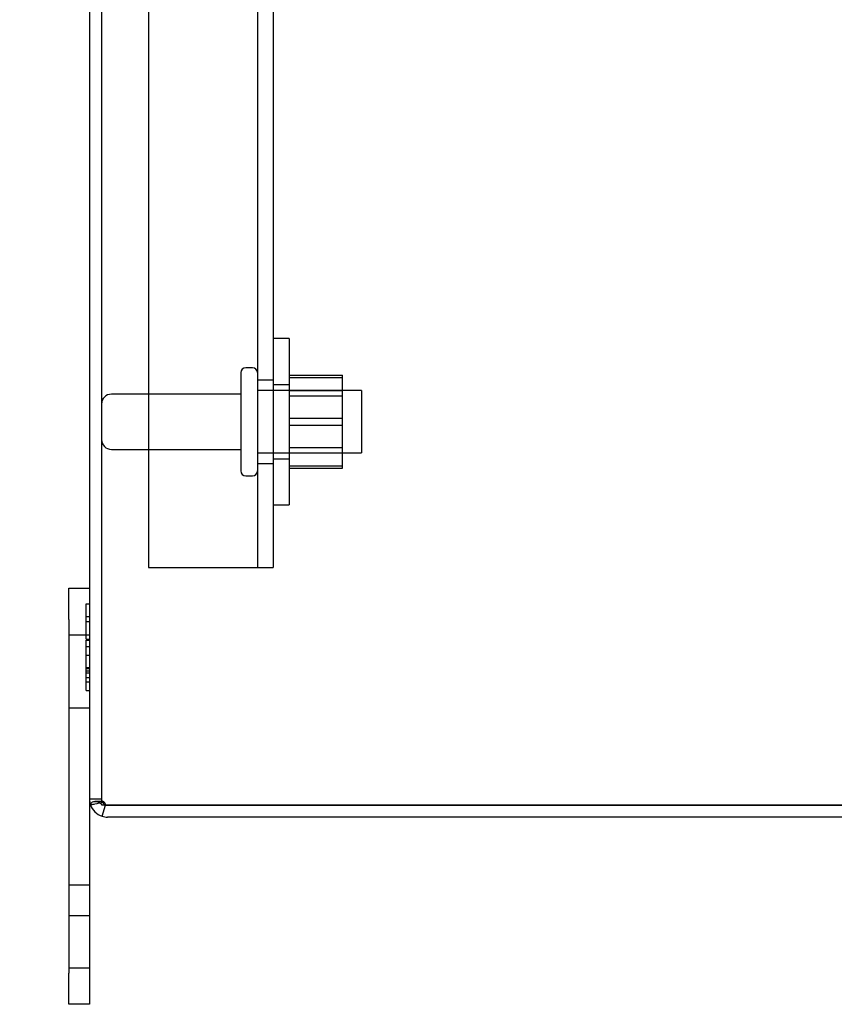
# Model space of a CAD drawing. Header units: inches. Extents: x 1 to 240, y -1 to 159.
# Tile 16 of 65: x 14.48 to 19.37, y 63.3 to 69.22. Entities that reach past the tile are written whole.
import ezdxf
from ezdxf.enums import TextEntityAlignment as Align
from ezdxf.lldxf.tags import DXFTag

# ---------------------------------------------------------------- set-up
doc = ezdxf.new("R2010")
doc.units = ezdxf.units.IN
doc.header["$MEASUREMENT"] = 0
for name, color, linetype in [('COM40679', 7, 'Continuous'), ('COM48573', 7, 'Continuous'), ('Default', 7, 'Continuous'), ('FET07720', 7, 'Continuous'), ('NTS166105', 7, 'Continuous'), ('STD26089', 7, 'Continuous'), ('WAF25059', 7, 'Continuous')]:
    doc.layers.add(name, color=color, linetype=linetype)
doc.styles.add('SEACAD_Times_New_Roman', font='times.ttf')
tags = doc.linetypes.add('HIDDEN2', pattern=[0.1875, 0.125, -0.0625]).pattern_tags.tags
tags[6:7] = [DXFTag(74, 4), DXFTag(75, 0), DXFTag(340, '0'), DXFTag(46, 0.0), DXFTag(50, 0.0), DXFTag(44, 0.0), DXFTag(45, 0.0)]
tags[4:5] = [DXFTag(74, 4), DXFTag(75, 0), DXFTag(340, '0'), DXFTag(46, 0.0), DXFTag(50, 0.0), DXFTag(44, 0.0), DXFTag(45, 0.0)]
doc.dimstyles.new('HAMMOND_(STH_-_240x160)', dxfattribs={"dimtxt": 1, "dimasz": 1.25, "dimexe": 0.5, "dimexo": 0.5, "dimgap": 0.25, "dimtad": 0, "dimtih": 1, "dimtoh": 1, "dimlfac": 0.125, "dimzin": 0, "dimdsep": 46, "dimtxsty": 'SEACAD_Times_New_Roman', "dimblk1": '_SE_FILLED', "dimblk2": '_SE_FILLED', "dimsah": 1, "dimcen": 0.5, "dimadec": 0, "dimazin": 0, "dimtfac": 0.8, "dimtofl": 0, "dimtmove": 0, "dimatfit": 3, "dimfxl": 1, "dimtolj": 1, "dimtzin": 0, "dimarcsym": 0})

# ---------------------------------------------------------------- blocks, each defined once
blk = doc.blocks.new('SE6')
at = {"layer": 'COM40679', "color": 7, "linetype": 'HIDDEN2'}
for p, q in [((15.2502, 98.9281), (15.2502, 65.9281)), ((15.9052, 98.9281), (15.9052, 65.9281)), ((16.0002, 98.9281), (16.0002, 65.9281)), ((16.0002, 67.0531), (15.9052, 67.0531)), ((15.9052, 66.5531), (16.0002, 66.5531)), ((15.2502, 65.9281), (15.8752, 65.9281)), ((15.8752, 65.9281), (16.0002, 65.9281))]:
    blk.add_line(p, q, dxfattribs=at)
at = {"layer": 'COM48573', "color": 7, "linetype": 'Continuous'}
for p, q in [((14.8962, 100.3201), (14.8962, 64.5361)), ((15.0042, 64.5002), (14.9724, 64.5002)), ((14.9724, 64.4329), (14.9931, 64.5001)), ((14.9931, 64.5001), (15.0042, 64.5001)), ((15.0042, 64.5002), (22.7549, 64.5002)), ((22.7549, 64.5001), (15.0042, 64.5001)), ((22.7549, 64.4281), (15.0042, 64.4281))]:
    blk.add_line(p, q, dxfattribs=at)
at = {"layer": 'COM48573', "color": 7, "linetype": 'HIDDEN2'}
for p, q in [((14.9682, 100.3201), (14.9682, 64.5361)), ((14.9682, 64.5361), (14.8962, 64.5361)), ((14.9786, 64.5206), (14.9277, 64.5206))]:
    blk.add_line(p, q, dxfattribs=at)
at = {"layer": 'COM48573', "color": 7, "linetype": 'Continuous'}
for centre, radius, start, end in [((15.0042, 64.5361), 0.108, 180, 198.12234), ((14.7788, 65.2974), 0.8042, 278.77919, 282.74932), ((14.7788, 65.2951), 0.802, 278.80616, 282.77642), ((15.0042, 64.5361), 0.108, 198.12234, 252.88873), ((15.0042, 64.5361), 0.108, 252.88873, 270)]:
    blk.add_arc(centre, radius, start, end, dxfattribs=at)
at = {"layer": 'COM48573', "color": 7, "linetype": 'HIDDEN2'}
for centre, radius, start, end in [((14.7788, 65.2951), 0.802, 278.80616, 280.43499), ((14.7788, 65.2951), 0.802, 282.77642, 284.06123), ((14.7788, 65.2974), 0.8042, 282.74932, 284.01932), ((15.0042, 64.5361), 0.036, 180, 211.88565), ((15.0042, 64.5361), 0.036, 211.88565, 252.18883), ((15.0042, 64.5361), 0.036, 252.18883, 270)]:
    blk.add_arc(centre, radius, start, end, dxfattribs=at)
at = {"layer": 'COM48573', "color": 7, "linetype": 'Continuous'}
blk.add_ellipse((15.0042, 64.5361), major_axis=(0.108, 0), ratio=0.996907, start_param=3.141593, end_param=3.457887, dxfattribs=at)
at = {"layer": 'COM48573', "color": 7, "linetype": 'HIDDEN2'}
for major_axis, start_param, end_param in [((0.036, 0), 3.141593, 3.698102), ((-0.036, 0), 1.259933, 1.570796)]:
    blk.add_ellipse((15.0042, 64.5361), major_axis=major_axis, ratio=0.996907, start_param=start_param, end_param=end_param, dxfattribs=at)
at = {"layer": 'COM48573', "color": 7, "linetype": 'Continuous'}
blk.add_open_spline([(14.9724, 64.5002), (14.9698, 64.5041), (14.9662, 64.5072), (14.9588, 64.5122), (14.9549, 64.5141), (14.9471, 64.5173), (14.9433, 64.5184), (14.9359, 64.52), (14.9323, 64.5205), (14.9222, 64.5207), (14.9162, 64.5194), (14.9093, 64.5153), (14.9073, 64.5135), (14.9039, 64.5089), (14.9025, 64.5061), (14.9015, 64.5026)], degree=3, knots=[0, 0, 0, 0, 0.125, 0.125, 0.25, 0.25, 0.375, 0.375, 0.5, 0.5, 0.75, 0.75, 0.875, 0.875, 1, 1, 1, 1], dxfattribs=at)
at = {"layer": 'COM48573', "color": 7, "linetype": 'HIDDEN2'}
blk.add_open_spline([(14.9932, 64.5019), (14.9924, 64.5048), (14.9914, 64.5076), (14.9887, 64.5128), (14.987, 64.5153), (14.9831, 64.5192), (14.9808, 64.5206), (14.9765, 64.5205), (14.9748, 64.5191), (14.9736, 64.5171)], degree=3, knots=[0, 0, 0, 0, 0.25, 0.25, 0.5, 0.5, 0.75, 0.75, 1, 1, 1, 1], dxfattribs=at)
at = {"layer": 'FET07720', "color": 7, "linetype": 'Continuous'}
for p, q in [((14.7712, 65.6156), (14.7712, 65.8031)), ((14.7712, 65.8031), (14.8962, 65.8031)), ((14.7712, 65.6156), (14.7712, 63.4906)), ((14.8962, 64.5361), (14.8962, 63.4906)), ((14.7712, 63.3031), (14.7712, 63.4906)), ((14.8962, 63.4906), (14.8962, 63.3031)), ((14.8962, 63.3031), (14.7712, 63.3031))]:
    blk.add_line(p, q, dxfattribs=at)
at = {"layer": 'FET07720', "color": 7, "linetype": 'HIDDEN2'}
for p, q in [((14.8762, 65.7101), (14.8962, 65.7101)), ((14.8762, 65.4979), (14.8762, 65.7101)), ((14.8762, 65.6325), (14.8962, 65.6325)), ((14.8762, 65.6038), (14.8962, 65.6038)), ((14.8962, 65.5218), (14.7712, 65.5218)), ((14.8762, 65.4979), (14.8962, 65.4979)), ((14.8762, 65.4906), (14.8962, 65.4906)), ((14.8762, 65.3202), (14.8762, 65.4906)), ((14.8762, 65.4519), (14.8962, 65.4519)), ((14.8762, 65.4004), (14.8962, 65.4004)), ((14.8762, 65.3266), (14.8962, 65.3266)), ((14.8762, 65.3202), (14.8962, 65.3202)), ((14.8762, 65.3062), (14.8762, 65.3202)), ((14.8762, 65.3062), (14.8962, 65.3062)), ((14.8762, 65.2406), (14.8762, 65.3062)), ((14.8762, 65.2945), (14.8962, 65.2945)), ((14.8762, 65.2658), (14.8962, 65.2658)), ((14.8762, 65.1882), (14.8762, 65.2406)), ((14.8762, 65.2406), (14.8962, 65.2406)), ((14.8762, 65.1882), (14.8962, 65.1882)), ((14.7712, 65.0843), (14.8962, 65.0843)), ((14.7712, 64.0211), (14.8962, 64.0211)), ((14.8962, 63.8343), (14.7712, 63.8343)), ((14.7712, 63.5218), (14.8962, 63.5218))]:
    blk.add_line(p, q, dxfattribs=at)
at = {"layer": 'NTS166105', "color": 7, "linetype": 'HIDDEN2'}
for p, q in [((16.0962, 67.084), (16.4162, 67.084)), ((16.4162, 67.0683), (16.4162, 67.084)), ((16.0962, 67.0683), (16.4162, 67.0683)), ((16.4162, 66.7832), (16.4162, 67.0683)), ((16.0962, 66.9906), (16.4162, 66.9906)), ((16.4162, 66.9567), (16.0962, 66.9567)), ((16.0962, 66.8252), (16.4162, 66.8252)), ((16.0962, 66.7832), (16.4162, 66.7832)), ((16.4162, 66.5244), (16.4162, 66.7832)), ((16.0962, 66.6494), (16.4162, 66.6494)), ((16.0962, 66.6156), (16.4162, 66.6156)), ((16.0962, 66.5374), (16.4162, 66.5374)), ((16.0962, 66.5244), (16.4162, 66.5244))]:
    blk.add_line(p, q, dxfattribs=at)
at = {"layer": 'STD26089', "color": 7, "linetype": 'HIDDEN2'}
for p, q in [((15.8052, 67.0981), (15.8052, 66.5081)), ((15.8752, 67.1281), (15.8352, 67.1281)), ((15.8052, 66.9691), (15.0282, 66.9691)), ((16.5302, 66.9906), (15.9052, 66.9906)), ((16.5302, 66.9906), (16.5302, 66.6156)), ((15.0282, 66.6371), (15.8052, 66.6371)), ((15.9052, 66.6156), (16.5302, 66.6156)), ((15.8352, 66.4781), (15.8752, 66.4781))]:
    blk.add_line(p, q, dxfattribs=at)
for centre, radius, start, end in [((15.8352, 67.0981), 0.03, 90, 180), ((15.8752, 67.0981), 0.03, 0, 90), ((15.0282, 66.9091), 0.06, 90, 180), ((15.0282, 66.6971), 0.06, 180, 270), ((15.8352, 66.5081), 0.03, 180, 270), ((15.8752, 66.5081), 0.03, 270, 0)]:
    blk.add_arc(centre, radius, start, end, dxfattribs=at)
at = {"layer": 'WAF25059', "color": 7, "linetype": 'HIDDEN2'}
for p, q in [((16.0962, 67.3031), (16.0002, 67.3031)), ((16.0962, 67.3031), (16.0962, 66.3031)), ((16.0962, 67.0256), (16.0002, 67.0256)), ((16.0002, 66.5806), (16.0962, 66.5806)), ((16.0002, 66.3031), (16.0962, 66.3031))]:
    blk.add_line(p, q, dxfattribs=at)
blk = doc.blocks.new('DMBLK2344')
at = {"layer": 'Default', "linetype": 'Continuous'}
for points in [[(11.1768, 100.3031), (11.5935, 100.3031), (11.3852, 101.5531)], [(11.1768, 64.5531), (11.3852, 63.3031), (11.5935, 64.5531)]]:
    blk.add_hatch(color=7, dxfattribs=at).paths.add_polyline_path(points)
at = {"layer": 'Default', "color": 7, "linetype": 'Continuous'}
for p, q in [((14.2712, 101.5531), (10.8852, 101.5531)), ((11.3852, 83.2781), (11.3852, 101.5531)), ((11.3852, 63.3031), (11.3852, 81.9281)), ((14.2712, 63.3031), (10.8852, 63.3031))]:
    blk.add_line(p, q, dxfattribs=at)
at = {"layer": 'Default', "color": 7, "linetype": 'Continuous', "style": 'SEACAD_Times_New_Roman'}
blk.add_text('38.25', height=1, dxfattribs=at).set_placement((9.679, 82.9281), align=Align.TOP_LEFT)
blk = doc.blocks.new('_SE_FILLED')
at = {"color": 0}
blk.add_line((0, 0), (-1, 0), dxfattribs=at)
blk.add_solid([(0, 0), (-1, -0.1665), (-1, 0.1665), (0, 0)], dxfattribs=at)

msp = doc.modelspace()

# ---------------------------------------------------------------- block references
at = {"layer": 'Default'}
msp.add_blockref('SE6', (0, 0), dxfattribs=at)

# ---------------------------------------------------------------- dimensions: what is measured, and where the dimension line sits
at = {"layer": 'Default', "color": 7, "linetype": 'Continuous'}
dim = msp.add_linear_dim(base=(11.3852, 63.3031), p1=(14.8962, 63.3031), p2=(14.7712, 101.5531), angle=90.18724, text='\\A1;<>', dimstyle='HAMMOND_(STH_-_240x160)', override={"dimlfac": 1}, dxfattribs=at)
dim.commit()
dim.dimension.update_dxf_attribs({"geometry": 'DMBLK2344', "text_midpoint": (11.3852, 82.4281), "dimtype": 161})

doc.saveas('drawing.dxf')
